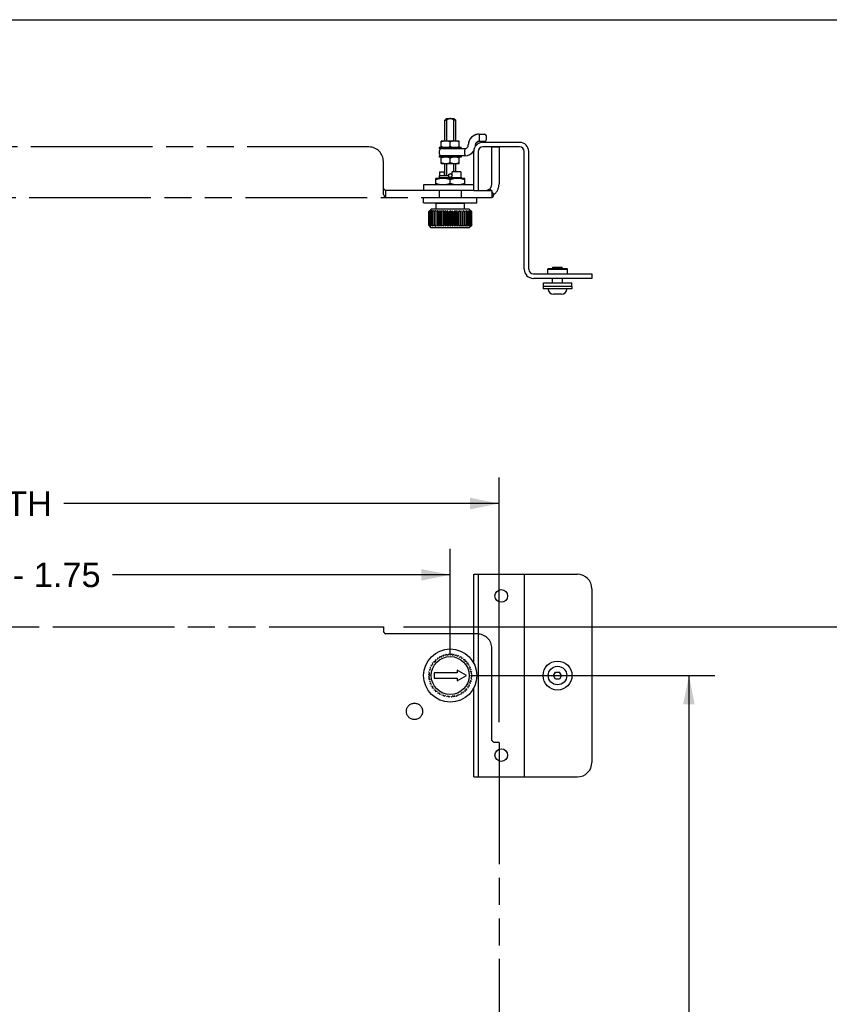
# Model space of a CAD drawing. Header units: inches. Extents: x 0 to 85, y 0 to 55.
# Tile 8 of 9: x 33.6 to 47.6, y 38 to 55. Entities that reach past the tile are written whole.
import ezdxf

# ---------------------------------------------------------------- set-up
doc = ezdxf.new("R2010")
doc.units = ezdxf.units.IN
doc.header["$LTSCALE"] = 4.675
doc.header["$MEASUREMENT"] = 0
doc.linetypes.add('PHANTOM', pattern=[0.8, 0.45, -0.05, 0.1, -0.05, 0.1, -0.05])
doc.layers.get('0').update_dxf_attribs({"linetype": 'CONTINUOUS'})
doc.layers.add('02___PRT_ALL_AXES', color=7, linetype='CONTINUOUS')
doc.layers.add('DEFAULT_3', color=7, linetype='PHANTOM')
doc.styles.get("Standard").update_dxf_attribs({"font": 'arial.ttf'})
doc.dimstyles.new('DIMSTYLE_1', dxfattribs={"dimtxt": 0.425, "dimasz": 0.5, "dimexe": 0.09, "dimexo": 0.07, "dimgap": 0.0425, "dimtad": 0, "dimtih": 1, "dimtoh": 1, "dimzin": 4, "dimdsep": 46, "dimtxsty": 'Standard', "dimblk": '_FILLED', "dimblk1": '_FILLED', "dimblk2": '_FILLED', "dimcen": 0.09, "dimazin": 1, "dimtfac": 1, "dimtofl": 0, "dimtmove": 0, "dimatfit": 3, "dimldrblk": '_FILLED', "dimfxl": 0, "dimtolj": 1, "dimtzin": 4, "dimarcsym": 0})

# ---------------------------------------------------------------- blocks, each defined once
blk = doc.blocks.new('_FILLED')
at = {"color": 0, "linetype": 'ByBlock'}
blk.add_solid([(0, 0), (-1, 0.2), (-1, -0.2)], dxfattribs=at)
blk = doc.blocks.new('*D2')
at = {"color": 2, "linetype": 'Continuous'}
for p, q in [((20.968, 46.427), (20.968, 47.09)), ((41.905, 46.427), (41.905, 47.09)), ((20.968, 46.64), (28.491, 46.64)), ((41.905, 46.64), (34.381, 46.64)), ((20.968, 42.612), (20.968, 46.427)), ((41.905, 42.862), (41.905, 46.427))]:
    blk.add_line(p, q, dxfattribs=at)
at = {"color": 2, "linetype": 'Continuous', "xscale": 0.5, "yscale": 0.5, "zscale": 0.5, "rotation": 180}
blk.add_blockref('_FILLED', (20.968, 46.64), dxfattribs=at)
at = {"color": 2, "linetype": 'Continuous', "xscale": 0.5, "yscale": 0.5, "zscale": 0.5}
blk.add_blockref('_FILLED', (41.905, 46.64), dxfattribs=at)
at = {"color": 2, "linetype": 'Continuous', "insert": (31.436, 46.852), "char_height": 0.425, "width": 5.46496, "attachment_point": 2, "line_spacing_factor": 0.9}
blk.add_mtext('SUB-PANEL WIDTH', dxfattribs=at)
blk = doc.blocks.new('*D3')
at = {"color": 2, "linetype": 'Continuous'}
for p, q in [((21.811, 45.196), (21.811, 45.859)), ((41.061, 45.196), (41.061, 45.859)), ((21.811, 45.409), (27.651, 45.409)), ((41.061, 45.409), (35.222, 45.409)), ((21.811, 44.018), (21.811, 45.196)), ((41.061, 44.018), (41.061, 45.196))]:
    blk.add_line(p, q, dxfattribs=at)
at = {"color": 2, "linetype": 'Continuous', "xscale": 0.5, "yscale": 0.5, "zscale": 0.5, "rotation": 180}
blk.add_blockref('_FILLED', (21.811, 45.409), dxfattribs=at)
at = {"color": 2, "linetype": 'Continuous', "xscale": 0.5, "yscale": 0.5, "zscale": 0.5}
blk.add_blockref('_FILLED', (41.061, 45.409), dxfattribs=at)
at = {"color": 2, "linetype": 'Continuous', "insert": (31.436, 45.621), "char_height": 0.425, "width": 7.146, "attachment_point": 2, "line_spacing_factor": 0.9}
blk.add_mtext('SUB-PANEL WIDTH - 1.75', dxfattribs=at)
blk = doc.blocks.new('*D4')
at = {"color": 2, "linetype": 'Continuous'}
for p, q in [((40.255, 44.512), (46.787, 44.512)), ((46.787, 44.512), (48.916, 44.512)), ((48.466, 44.512), (48.466, 30.722)), ((48.466, 11.574), (48.466, 29.235)), ((40.255, 11.574), (46.787, 11.574)), ((46.787, 11.574), (48.916, 11.574))]:
    blk.add_line(p, q, dxfattribs=at)
at = {"color": 2, "linetype": 'Continuous', "xscale": 0.5, "yscale": 0.5, "zscale": 0.5}
for p, rotation in [((48.466, 44.512), 90), ((48.466, 11.574), 270)]:
    blk.add_blockref('_FILLED', p, dxfattribs=dict(at, rotation=rotation))
at = {"color": 2, "linetype": 'Continuous', "insert": (48.466, 30.51), "char_height": 0.425, "width": 3.35892, "attachment_point": 2, "line_spacing_factor": 0.9}
blk.add_mtext('SUB-PANEL\\PHEIGHT', dxfattribs=at)
blk = doc.blocks.new('*D5')
at = {"color": 2, "linetype": 'Continuous'}
for p, q in [((41.411, 43.668), (43.51, 43.668)), ((43.51, 43.668), (45.639, 43.668)), ((45.189, 43.668), (45.189, 28.468)), ((45.189, 12.418), (45.189, 26.98)), ((41.411, 12.418), (43.51, 12.418)), ((43.51, 12.418), (45.639, 12.418))]:
    blk.add_line(p, q, dxfattribs=at)
at = {"color": 2, "linetype": 'Continuous', "xscale": 0.5, "yscale": 0.5, "zscale": 0.5}
for p, rotation in [((45.189, 43.668), 90), ((45.189, 12.418), 270)]:
    blk.add_blockref('_FILLED', p, dxfattribs=dict(at, rotation=rotation))
at = {"color": 2, "linetype": 'Continuous', "insert": (45.189, 28.255), "char_height": 0.425, "width": 3.9198, "attachment_point": 2, "line_spacing_factor": 0.9}
blk.add_mtext('SUB-PANEL\\PHEIGHT - 1.75', dxfattribs=at)

msp = doc.modelspace()

# ---------------------------------------------------------------- linework, layer by layer
at = {"color": 7, "linetype": 'Continuous'}
for p, q in [((0, 55), (85, 55)), ((40.996, 53.294), (40.968, 53.265)), ((40.968, 53.265), (40.998, 53.265)), ((40.968, 52.904), (40.968, 53.265)), ((40.996, 53.294), (41.126, 53.294)), ((40.998, 53.265), (40.998, 52.904)), ((41.155, 53.265), (41.125, 53.265)), ((41.125, 52.904), (41.125, 53.265)), ((41.126, 53.294), (41.155, 53.265)), ((41.155, 52.904), (41.155, 53.265)), ((41.561, 53.022), (41.655, 53.022)), ((41.562, 53.001), (41.561, 52.991)), ((41.561, 52.991), (41.561, 52.928)), ((41.562, 53.018), (41.562, 53.015)), ((41.562, 53.015), (41.562, 53.009)), ((41.562, 53.009), (41.562, 53.001)), ((41.686, 52.928), (41.686, 52.991)), ((41.252, 52.794), (40.871, 52.794)), ((40.871, 52.794), (40.871, 52.772)), ((40.871, 52.772), (41.31, 52.772)), ((40.873, 52.678), (40.873, 52.741)), ((41.217, 52.904), (40.905, 52.904)), ((40.905, 52.794), (40.905, 52.904)), ((41.061, 52.808), (41.061, 52.89)), ((41.139, 52.904), (41.14, 52.904)), ((41.217, 52.794), (41.217, 52.904)), ((41.252, 52.794), (41.252, 52.772)), ((41.31, 52.741), (41.31, 52.678)), ((41.373, 52.836), (41.373, 52.836)), ((41.498, 52.835), (41.499, 52.841)), ((41.499, 52.841), (41.5, 52.846)), ((41.5, 52.846), (41.501, 52.851)), ((41.501, 52.851), (41.502, 52.856)), ((41.502, 52.856), (41.504, 52.86)), ((41.504, 52.86), (41.506, 52.865)), ((41.655, 52.897), (41.561, 52.897)), ((42.26, 52.881), (41.626, 52.881)), ((41.31, 52.647), (40.871, 52.647)), ((40.871, 52.647), (40.871, 52.625)), ((41.252, 52.625), (40.871, 52.625)), ((40.905, 52.515), (40.905, 52.625)), ((41.061, 52.529), (41.061, 52.611)), ((41.217, 52.515), (41.217, 52.625)), ((41.252, 52.647), (41.252, 52.625)), ((41.468, 52.051), (41.468, 52.723)), ((42.418, 50.689), (42.418, 52.723)), ((40.905, 52.515), (41.217, 52.515)), ((40.968, 52.307), (40.968, 52.515)), ((40.998, 52.515), (40.998, 52.307)), ((41.125, 52.374), (41.125, 52.515)), ((41.155, 52.374), (41.155, 52.515)), ((41.311, 52.259), (40.811, 52.259)), ((40.811, 52.15), (40.811, 52.259)), ((40.874, 52.276), (41.045, 52.276)), ((40.874, 52.259), (40.874, 52.276)), ((40.876, 52.282), (40.876, 52.284)), ((40.877, 52.374), (40.968, 52.374)), ((40.877, 52.374), (40.877, 52.305)), ((40.883, 52.307), (41.003, 52.307)), ((40.961, 52.307), (40.961, 52.374)), ((41.059, 52.338), (41.061, 52.338)), ((41.064, 52.275), (41.061, 52.275)), ((41.061, 52.172), (41.061, 52.236)), ((41.078, 52.276), (41.249, 52.276)), ((41.246, 52.374), (41.096, 52.374)), ((41.096, 52.307), (41.096, 52.374)), ((41.246, 52.374), (41.246, 52.305)), ((41.246, 52.305), (41.246, 52.303)), ((41.247, 52.282), (41.248, 52.278)), ((41.249, 52.276), (41.249, 52.259)), ((41.311, 52.15), (41.311, 52.259)), ((40.811, 52.15), (41.311, 52.15)), ((40.874, 52.144), (40.874, 52.15)), ((41.249, 52.15), (41.249, 52.144)), ((40.874, 51.926), (40.874, 52.051)), ((41.249, 52.051), (41.249, 51.926)), ((41.468, 52.051), (41.546, 52.051)), ((40.733, 51.726), (40.706, 51.698)), ((41.389, 51.726), (40.733, 51.726)), ((40.815, 51.831), (41.308, 51.831)), ((40.815, 51.726), (40.815, 51.831)), ((40.874, 51.831), (40.874, 51.833)), ((41.249, 51.833), (41.249, 51.831)), ((41.308, 51.726), (41.308, 51.831)), ((41.389, 51.726), (41.417, 51.698)), ((40.687, 51.679), (40.687, 51.453)), ((40.69, 51.682), (40.706, 51.698)), ((40.692, 51.679), (40.694, 51.682)), ((40.692, 51.679), (40.692, 51.453)), ((40.701, 51.679), (40.701, 51.453)), ((40.703, 51.682), (40.715, 51.698)), ((40.715, 51.679), (40.717, 51.682)), ((40.715, 51.679), (40.715, 51.453)), ((40.733, 51.679), (40.733, 51.679)), ((40.733, 51.679), (40.733, 51.453)), ((40.756, 51.679), (40.756, 51.682)), ((40.756, 51.679), (40.756, 51.453)), ((40.782, 51.679), (40.783, 51.698)), ((40.782, 51.679), (40.782, 51.453)), ((40.81, 51.698), (40.81, 51.434)), ((40.812, 51.679), (40.811, 51.682)), ((40.812, 51.679), (40.812, 51.453)), ((40.84, 51.698), (40.84, 51.434)), ((40.844, 51.679), (40.844, 51.453)), ((40.872, 51.698), (40.872, 51.434)), ((40.88, 51.679), (40.879, 51.682)), ((40.88, 51.679), (40.88, 51.453)), ((40.907, 51.698), (40.907, 51.434)), ((40.918, 51.679), (40.918, 51.453)), ((40.944, 51.698), (40.944, 51.434)), ((40.958, 51.679), (40.955, 51.682)), ((40.978, 51.695), (40.958, 51.679)), ((40.958, 51.453), (40.958, 51.679)), ((40.982, 51.434), (40.982, 51.698)), ((40.999, 51.453), (40.999, 51.679)), ((41.022, 51.434), (41.022, 51.698)), ((41.04, 51.679), (41.037, 51.682)), ((41.058, 51.695), (41.04, 51.679)), ((41.04, 51.453), (41.04, 51.679)), ((41.061, 51.434), (41.061, 51.698)), ((41.082, 51.453), (41.082, 51.679)), ((41.101, 51.434), (41.101, 51.698)), ((41.124, 51.679), (41.12, 51.682)), ((41.138, 51.695), (41.124, 51.679)), ((41.124, 51.453), (41.124, 51.679)), ((41.141, 51.434), (41.141, 51.698)), ((41.165, 51.453), (41.165, 51.679)), ((41.179, 51.434), (41.179, 51.698)), ((41.205, 51.679), (41.201, 51.682)), ((41.214, 51.695), (41.205, 51.679)), ((41.205, 51.453), (41.205, 51.679)), ((41.216, 51.434), (41.216, 51.698)), ((41.243, 51.453), (41.243, 51.679)), ((41.251, 51.434), (41.251, 51.698)), ((41.278, 51.679), (41.274, 51.682)), ((41.282, 51.695), (41.278, 51.679)), ((41.278, 51.453), (41.278, 51.679)), ((41.283, 51.434), (41.283, 51.698)), ((41.313, 51.698), (41.311, 51.679)), ((41.311, 51.453), (41.311, 51.679)), ((41.313, 51.434), (41.313, 51.698)), ((41.341, 51.679), (41.336, 51.682)), ((41.34, 51.695), (41.341, 51.679)), ((41.341, 51.453), (41.341, 51.679)), ((41.363, 51.698), (41.363, 51.698)), ((41.367, 51.453), (41.367, 51.679)), ((41.383, 51.695), (41.39, 51.679)), ((41.39, 51.679), (41.385, 51.682)), ((41.39, 51.453), (41.39, 51.679)), ((41.399, 51.695), (41.408, 51.679)), ((41.408, 51.453), (41.408, 51.679)), ((41.41, 51.695), (41.422, 51.679)), ((41.42, 51.695), (41.417, 51.698)), ((41.418, 51.695), (41.431, 51.679)), ((41.422, 51.679), (41.418, 51.682)), ((41.42, 51.695), (41.434, 51.681)), ((41.422, 51.453), (41.422, 51.679)), ((41.431, 51.453), (41.431, 51.679)), ((41.436, 51.679), (41.432, 51.682)), ((41.436, 51.453), (41.436, 51.679)), ((40.703, 51.437), (40.687, 51.453)), ((40.692, 51.453), (40.696, 51.45)), ((40.705, 51.437), (40.692, 51.453)), ((40.712, 51.437), (40.701, 51.453)), ((40.706, 51.434), (40.703, 51.437)), ((40.704, 51.436), (40.706, 51.434)), ((40.706, 51.434), (40.706, 51.434)), ((40.733, 51.406), (40.706, 51.434)), ((40.715, 51.453), (40.719, 51.45)), ((40.724, 51.437), (40.715, 51.453)), ((41.389, 51.406), (40.733, 51.406)), ((40.741, 51.434), (40.741, 51.434)), ((40.756, 51.453), (40.76, 51.45)), ((40.759, 51.437), (40.756, 51.453)), ((40.783, 51.434), (40.782, 51.453)), ((40.81, 51.437), (40.812, 51.453)), ((40.812, 51.453), (40.816, 51.45)), ((40.874, 51.437), (40.88, 51.453)), ((40.946, 51.437), (40.958, 51.453)), ((40.958, 51.453), (40.962, 51.45)), ((41.04, 51.453), (41.044, 51.45)), ((41.124, 51.453), (41.127, 51.45)), ((41.205, 51.453), (41.207, 51.45)), ((41.278, 51.453), (41.279, 51.45)), ((41.311, 51.453), (41.313, 51.434)), ((41.341, 51.453), (41.341, 51.45)), ((41.367, 51.453), (41.363, 51.434)), ((41.367, 51.453), (41.367, 51.453)), ((41.39, 51.453), (41.388, 51.45)), ((41.389, 51.406), (41.417, 51.434)), ((41.406, 51.45), (41.397, 51.434)), ((41.428, 51.45), (41.415, 51.434)), ((41.422, 51.453), (41.419, 51.45)), ((41.436, 51.453), (41.433, 51.45)), ((42.756, 50.699), (42.746, 50.689)), ((42.756, 50.699), (43.076, 50.699)), ((42.831, 50.699), (42.836, 50.725)), ((42.836, 50.725), (42.996, 50.725)), ((43, 50.699), (42.996, 50.725)), ((43.076, 50.699), (43.086, 50.689)), ((42.498, 50.609), (43.51, 50.609)), ((42.746, 50.689), (43.086, 50.689)), ((42.831, 50.453), (42.831, 50.531)), ((43.001, 50.453), (43.001, 50.531)), ((43.51, 50.609), (43.51, 50.531)), ((42.986, 50.255), (42.845, 50.255)), ((42.845, 50.255), (42.845, 50.255)), ((42.987, 50.255), (42.986, 50.255)), ((41.468, 43.883), (41.468, 45.418)), ((41.468, 45.418), (41.546, 45.418)), ((40.782, 43.918), (40.81, 43.919)), ((40.783, 43.89), (40.782, 43.918)), ((40.81, 43.924), (40.812, 43.948)), ((40.812, 43.948), (40.816, 43.947)), ((40.84, 43.946), (40.844, 43.974)), ((40.844, 43.974), (40.872, 43.969)), ((40.874, 43.974), (40.88, 43.996)), ((40.88, 43.996), (40.907, 43.988)), ((40.907, 43.988), (40.918, 44.014)), ((40.918, 44.014), (40.944, 44.004)), ((40.946, 44.008), (40.958, 44.028)), ((40.958, 44.028), (40.962, 44.026)), ((40.982, 44.015), (40.999, 44.038)), ((40.999, 44.038), (41.022, 44.021)), ((41.022, 44.021), (41.04, 44.042)), ((41.04, 44.042), (41.044, 44.039)), ((41.061, 44.024), (41.082, 44.042)), ((41.082, 44.042), (41.101, 44.021)), ((41.101, 44.021), (41.124, 44.038)), ((41.124, 44.038), (41.127, 44.034)), ((41.141, 44.015), (41.165, 44.028)), ((41.165, 44.028), (41.179, 44.004)), ((41.179, 44.004), (41.205, 44.014)), ((41.205, 44.014), (41.207, 44.01)), ((41.216, 43.988), (41.243, 43.996)), ((41.243, 43.996), (41.251, 43.969)), ((41.251, 43.969), (41.278, 43.974)), ((41.278, 43.974), (41.279, 43.969)), ((41.283, 43.946), (41.311, 43.948)), ((41.311, 43.948), (41.313, 43.919)), ((41.313, 43.919), (41.341, 43.918)), ((41.341, 43.918), (41.341, 43.913)), ((40.692, 43.731), (40.696, 43.733)), ((40.705, 43.712), (40.692, 43.731)), ((40.701, 43.772), (40.726, 43.785)), ((40.715, 43.747), (40.701, 43.772)), ((40.715, 43.811), (40.719, 43.813)), ((40.724, 43.79), (40.715, 43.811)), ((40.733, 43.849), (40.76, 43.857)), ((40.741, 43.822), (40.733, 43.849)), ((40.756, 43.885), (40.76, 43.886)), ((40.759, 43.862), (40.756, 43.885)), ((41.181, 43.76), (41.181, 43.713)), ((41.341, 43.668), (41.181, 43.76)), ((41.339, 43.89), (41.367, 43.885)), ((41.367, 43.885), (41.363, 43.857)), ((41.363, 43.857), (41.39, 43.849)), ((41.382, 43.822), (41.408, 43.811)), ((41.39, 43.849), (41.388, 43.845)), ((41.408, 43.811), (41.397, 43.785)), ((41.397, 43.785), (41.422, 43.772)), ((41.408, 43.747), (41.431, 43.731)), ((41.431, 43.731), (41.415, 43.708)), ((41.422, 43.772), (41.419, 43.768)), ((42.845, 43.668), (42.881, 43.728)), ((42.881, 43.728), (42.951, 43.728)), ((42.987, 43.668), (42.951, 43.728)), ((40.687, 43.689), (40.708, 43.708)), ((40.706, 43.668), (40.687, 43.689)), ((40.687, 43.647), (40.706, 43.668)), ((40.704, 43.631), (40.687, 43.647)), ((40.692, 43.605), (40.708, 43.628)), ((40.715, 43.589), (40.692, 43.605)), ((40.701, 43.564), (40.703, 43.568)), ((40.722, 43.553), (40.701, 43.564)), ((40.781, 43.713), (40.781, 43.623)), ((41.181, 43.713), (40.781, 43.713)), ((40.781, 43.623), (41.181, 43.623)), ((41.181, 43.576), (41.341, 43.668)), ((41.181, 43.623), (41.181, 43.576)), ((41.422, 43.564), (41.397, 43.55)), ((41.408, 43.589), (41.422, 43.564)), ((41.415, 43.708), (41.436, 43.689)), ((41.436, 43.647), (41.415, 43.628)), ((41.415, 43.628), (41.431, 43.605)), ((41.417, 43.668), (41.436, 43.647)), ((41.431, 43.605), (41.427, 43.602)), ((41.436, 43.689), (41.433, 43.685)), ((42.881, 43.608), (42.845, 43.668)), ((42.951, 43.608), (42.881, 43.608)), ((42.987, 43.668), (42.951, 43.608)), ((40.715, 43.524), (40.726, 43.55)), ((40.741, 43.514), (40.715, 43.524)), ((40.733, 43.487), (40.734, 43.491)), ((40.756, 43.48), (40.733, 43.487)), ((40.756, 43.451), (40.76, 43.479)), ((40.783, 43.446), (40.756, 43.451)), ((40.782, 43.418), (40.782, 43.423)), ((40.805, 43.417), (40.782, 43.418)), ((40.812, 43.388), (40.81, 43.416)), ((40.84, 43.39), (40.812, 43.388)), ((41.283, 43.39), (41.278, 43.362)), ((41.311, 43.388), (41.307, 43.389)), ((41.313, 43.416), (41.311, 43.388)), ((41.341, 43.418), (41.313, 43.416)), ((41.339, 43.446), (41.341, 43.418)), ((41.39, 43.487), (41.363, 43.479)), ((41.363, 43.479), (41.367, 43.451)), ((41.367, 43.451), (41.363, 43.45)), ((41.382, 43.514), (41.39, 43.487)), ((41.397, 43.55), (41.408, 43.524)), ((41.408, 43.524), (41.404, 43.523)), ((41.468, 41.918), (41.468, 43.452)), ((40.844, 43.362), (40.844, 43.367)), ((40.867, 43.366), (40.844, 43.362)), ((40.88, 43.34), (40.872, 43.367)), ((40.907, 43.348), (40.88, 43.34)), ((40.918, 43.321), (40.916, 43.326)), ((40.94, 43.33), (40.918, 43.321)), ((40.958, 43.308), (40.944, 43.332)), ((40.982, 43.321), (40.958, 43.308)), ((40.999, 43.298), (40.996, 43.302)), ((41.018, 43.312), (40.999, 43.298)), ((41.04, 43.294), (41.022, 43.315)), ((41.061, 43.312), (41.04, 43.294)), ((41.082, 43.294), (41.079, 43.297)), ((41.098, 43.311), (41.082, 43.294)), ((41.124, 43.298), (41.101, 43.315)), ((41.141, 43.321), (41.124, 43.298)), ((41.165, 43.308), (41.161, 43.31)), ((41.179, 43.332), (41.165, 43.308)), ((41.205, 43.321), (41.179, 43.332)), ((41.216, 43.348), (41.205, 43.321)), ((41.243, 43.34), (41.238, 43.341)), ((41.251, 43.367), (41.243, 43.34)), ((41.278, 43.362), (41.251, 43.367)), ((41.468, 41.918), (41.546, 41.918))]:
    msp.add_line(p, q, dxfattribs=at)
at = {"color": 3, "linetype": 'Continuous'}
for p, q in [((42.26, 52.803), (41.626, 52.803)), ((41.546, 52.723), (41.546, 52.051)), ((42.34, 50.689), (42.34, 52.723)), ((43.51, 50.531), (42.498, 50.531)), ((41.546, 45.418), (41.546, 41.918)), ((41.546, 45.418), (43.26, 45.418)), ((42.34, 45.418), (42.34, 41.918)), ((43.51, 45.168), (43.51, 42.168)), ((41.546, 41.918), (43.26, 41.918))]:
    msp.add_line(p, q, dxfattribs=at)
at = {"color": 7, "linetype": 'Continuous'}
for points in [[(41.125, 53.265), (41.124, 53.266), (41.121, 53.268), (41.118, 53.27), (41.114, 53.272), (41.11, 53.275), (41.107, 53.276), (41.104, 53.278), (41.1, 53.28), (41.097, 53.281), (41.095, 53.283), (41.092, 53.284), (41.089, 53.285), (41.086, 53.286), (41.084, 53.287), (41.081, 53.287), (41.079, 53.288), (41.076, 53.289), (41.074, 53.289), (41.071, 53.289), (41.069, 53.29), (41.066, 53.29), (41.064, 53.29), (41.063, 53.29), (41.061, 53.29), (41.059, 53.29), (41.057, 53.29), (41.055, 53.29), (41.052, 53.29), (41.05, 53.289), (41.048, 53.289), (41.045, 53.288), (41.043, 53.288), (41.041, 53.287), (41.039, 53.287), (41.036, 53.286), (41.034, 53.285), (41.031, 53.284), (41.029, 53.283), (41.026, 53.282), (41.024, 53.281), (41.021, 53.279), (41.019, 53.278), (41.016, 53.277), (41.013, 53.275), (41.011, 53.274), (41.008, 53.272), (41.006, 53.27), (41.003, 53.269), (41, 53.267), (40.998, 53.265)], [(41.55, 53.022), (41.548, 53.022), (41.534, 53.02), (41.519, 53.017), (41.505, 53.014), (41.491, 53.008), (41.477, 53.002), (41.464, 52.995), (41.452, 52.987), (41.44, 52.978), (41.429, 52.968), (41.419, 52.957), (41.41, 52.945), (41.401, 52.933), (41.394, 52.92), (41.388, 52.906), (41.383, 52.893), (41.379, 52.878), (41.376, 52.864), (41.374, 52.849), (41.373, 52.836)], [(41.561, 53.022), (41.561, 53.022), (41.562, 53.021), (41.562, 53.021), (41.562, 53.02), (41.562, 53.018)], [(41.561, 52.928), (41.562, 52.925), (41.562, 52.923), (41.562, 52.92), (41.562, 52.917), (41.562, 52.914), (41.562, 52.911), (41.562, 52.909), (41.562, 52.906), (41.562, 52.904), (41.562, 52.902), (41.562, 52.901), (41.562, 52.899), (41.562, 52.898), (41.562, 52.898), (41.561, 52.897), (41.561, 52.897)], [(40.983, 52.904), (40.981, 52.904), (40.978, 52.904), (40.975, 52.904), (40.972, 52.904), (40.969, 52.904), (40.966, 52.904), (40.963, 52.903), (40.96, 52.903), (40.957, 52.903), (40.954, 52.902), (40.951, 52.902), (40.948, 52.901), (40.945, 52.901), (40.942, 52.9), (40.939, 52.899), (40.936, 52.899), (40.933, 52.898), (40.93, 52.897), (40.927, 52.897), (40.924, 52.896), (40.921, 52.895), (40.918, 52.894), (40.915, 52.893), (40.912, 52.892), (40.908, 52.891), (40.905, 52.89)], [(40.905, 52.808), (40.907, 52.808), (40.909, 52.807), (40.913, 52.806), (40.917, 52.805), (40.92, 52.804), (40.924, 52.803), (40.927, 52.802), (40.931, 52.801), (40.934, 52.8), (40.938, 52.799), (40.941, 52.799), (40.944, 52.798), (40.948, 52.797), (40.951, 52.797), (40.954, 52.796), (40.958, 52.796), (40.961, 52.796), (40.964, 52.795), (40.967, 52.795), (40.971, 52.795), (40.974, 52.795), (40.977, 52.794), (40.98, 52.794), (40.983, 52.794)], [(41.061, 52.89), (41.06, 52.891), (41.058, 52.892), (41.054, 52.893), (41.05, 52.894), (41.047, 52.895), (41.043, 52.896), (41.04, 52.897), (41.036, 52.898), (41.033, 52.898), (41.029, 52.899), (41.026, 52.9), (41.022, 52.901), (41.019, 52.901), (41.016, 52.902), (41.012, 52.902), (41.009, 52.903), (41.006, 52.903), (41.003, 52.903), (40.999, 52.904), (40.996, 52.904), (40.993, 52.904), (40.99, 52.904), (40.987, 52.904), (40.983, 52.904)], [(40.983, 52.794), (40.986, 52.794), (40.989, 52.794), (40.992, 52.794), (40.995, 52.795), (40.998, 52.795), (41.001, 52.795), (41.004, 52.795), (41.007, 52.796), (41.01, 52.796), (41.013, 52.796), (41.016, 52.797), (41.019, 52.797), (41.022, 52.798), (41.025, 52.798), (41.028, 52.799), (41.031, 52.8), (41.034, 52.8), (41.037, 52.801), (41.04, 52.802), (41.043, 52.803), (41.046, 52.804), (41.049, 52.804), (41.052, 52.805), (41.055, 52.806), (41.058, 52.807), (41.061, 52.808)], [(41.139, 52.904), (41.137, 52.904), (41.134, 52.904), (41.131, 52.904), (41.128, 52.904), (41.125, 52.904), (41.122, 52.904), (41.119, 52.903), (41.116, 52.903), (41.113, 52.903), (41.11, 52.902), (41.107, 52.902), (41.104, 52.901), (41.101, 52.901), (41.098, 52.9), (41.095, 52.899), (41.092, 52.899), (41.089, 52.898), (41.086, 52.897), (41.083, 52.897), (41.08, 52.896), (41.077, 52.895), (41.074, 52.894), (41.071, 52.893), (41.068, 52.892), (41.064, 52.891), (41.061, 52.89)], [(41.061, 52.808), (41.063, 52.808), (41.065, 52.807), (41.069, 52.806), (41.073, 52.805), (41.076, 52.804), (41.08, 52.803), (41.083, 52.802), (41.087, 52.801), (41.09, 52.8), (41.094, 52.799), (41.097, 52.799), (41.1, 52.798), (41.104, 52.797), (41.107, 52.797), (41.11, 52.796), (41.114, 52.796), (41.117, 52.796), (41.12, 52.795), (41.123, 52.795), (41.127, 52.795), (41.13, 52.795), (41.133, 52.794), (41.136, 52.794), (41.139, 52.794)], [(41.217, 52.89), (41.216, 52.891), (41.214, 52.892), (41.21, 52.893), (41.206, 52.894), (41.203, 52.895), (41.199, 52.896), (41.196, 52.897), (41.192, 52.898), (41.189, 52.898), (41.185, 52.899), (41.182, 52.9), (41.178, 52.901), (41.175, 52.901), (41.172, 52.902), (41.168, 52.902), (41.165, 52.903), (41.162, 52.903), (41.159, 52.903), (41.155, 52.904), (41.152, 52.904), (41.149, 52.904), (41.146, 52.904), (41.143, 52.904), (41.139, 52.904)], [(41.139, 52.794), (41.142, 52.794), (41.145, 52.794), (41.148, 52.794), (41.151, 52.795), (41.154, 52.795), (41.157, 52.795), (41.16, 52.795), (41.163, 52.796), (41.166, 52.796), (41.169, 52.796), (41.172, 52.797), (41.175, 52.797), (41.178, 52.798), (41.181, 52.798), (41.184, 52.799), (41.187, 52.8), (41.19, 52.8), (41.193, 52.801), (41.196, 52.802), (41.199, 52.803), (41.202, 52.804), (41.205, 52.804), (41.208, 52.805), (41.211, 52.806), (41.214, 52.807), (41.217, 52.808)], [(41.31, 52.772), (41.31, 52.772), (41.31, 52.772)], [(41.31, 52.772), (41.31, 52.771), (41.31, 52.77), (41.31, 52.769), (41.311, 52.767), (41.311, 52.765), (41.311, 52.763), (41.311, 52.761), (41.311, 52.758), (41.311, 52.756), (41.311, 52.753), (41.311, 52.75), (41.311, 52.747), (41.311, 52.744), (41.31, 52.741)], [(41.517, 52.879), (41.513, 52.875), (41.509, 52.87), (41.506, 52.865), (41.503, 52.859), (41.501, 52.853), (41.5, 52.847), (41.499, 52.841), (41.498, 52.835)], [(41.509, 52.87), (41.513, 52.874), (41.517, 52.879), (41.522, 52.883), (41.527, 52.887), (41.532, 52.89), (41.538, 52.893), (41.544, 52.895), (41.55, 52.896), (41.557, 52.897), (41.561, 52.897)], [(41.509, 52.869), (41.511, 52.872), (41.514, 52.875), (41.517, 52.878), (41.519, 52.881), (41.522, 52.884), (41.525, 52.886), (41.528, 52.888), (41.531, 52.889), (41.534, 52.891), (41.537, 52.892), (41.541, 52.894), (41.544, 52.895), (41.547, 52.896), (41.55, 52.896), (41.552, 52.897), (41.555, 52.897), (41.555, 52.897)], [(41.561, 52.897), (41.555, 52.897), (41.549, 52.896), (41.543, 52.895), (41.538, 52.893), (41.532, 52.89), (41.527, 52.887), (41.522, 52.883)], [(40.983, 52.625), (40.981, 52.625), (40.978, 52.625), (40.975, 52.625), (40.972, 52.625), (40.969, 52.625), (40.966, 52.625), (40.963, 52.624), (40.96, 52.624), (40.957, 52.624), (40.954, 52.623), (40.951, 52.623), (40.948, 52.622), (40.945, 52.622), (40.942, 52.621), (40.939, 52.62), (40.936, 52.62), (40.933, 52.619), (40.93, 52.618), (40.927, 52.618), (40.924, 52.617), (40.921, 52.616), (40.918, 52.615), (40.915, 52.614), (40.912, 52.613), (40.908, 52.612), (40.905, 52.611)], [(41.061, 52.611), (41.06, 52.612), (41.058, 52.613), (41.054, 52.614), (41.05, 52.615), (41.047, 52.616), (41.043, 52.617), (41.04, 52.618), (41.036, 52.619), (41.033, 52.619), (41.029, 52.62), (41.026, 52.621), (41.022, 52.622), (41.019, 52.622), (41.016, 52.623), (41.012, 52.623), (41.009, 52.624), (41.006, 52.624), (41.003, 52.624), (40.999, 52.625), (40.996, 52.625), (40.993, 52.625), (40.99, 52.625), (40.987, 52.625), (40.983, 52.625)], [(41.139, 52.625), (41.137, 52.625), (41.134, 52.625), (41.131, 52.625), (41.128, 52.625), (41.125, 52.625), (41.122, 52.625), (41.119, 52.624), (41.116, 52.624), (41.113, 52.624), (41.11, 52.623), (41.107, 52.623), (41.104, 52.622), (41.101, 52.622), (41.098, 52.621), (41.095, 52.62), (41.092, 52.62), (41.089, 52.619), (41.086, 52.618), (41.083, 52.618), (41.08, 52.617), (41.077, 52.616), (41.074, 52.615), (41.071, 52.614), (41.068, 52.613), (41.064, 52.612), (41.061, 52.611)], [(41.217, 52.611), (41.216, 52.612), (41.214, 52.613), (41.21, 52.614), (41.206, 52.615), (41.203, 52.616), (41.199, 52.617), (41.196, 52.618), (41.192, 52.619), (41.189, 52.619), (41.185, 52.62), (41.182, 52.621), (41.178, 52.622), (41.175, 52.622), (41.172, 52.623), (41.168, 52.623), (41.165, 52.624), (41.162, 52.624), (41.159, 52.624), (41.155, 52.625), (41.152, 52.625), (41.149, 52.625), (41.146, 52.625), (41.143, 52.625), (41.139, 52.625)], [(41.31, 52.678), (41.311, 52.675), (41.311, 52.672), (41.311, 52.669), (41.311, 52.666), (41.311, 52.664), (41.311, 52.661), (41.311, 52.659), (41.311, 52.656), (41.311, 52.654), (41.311, 52.652), (41.311, 52.651), (41.311, 52.65), (41.311, 52.649), (41.311, 52.648), (41.31, 52.647), (41.31, 52.647)], [(40.905, 52.529), (40.907, 52.529), (40.909, 52.528), (40.913, 52.527), (40.917, 52.526), (40.92, 52.525), (40.924, 52.524), (40.927, 52.523), (40.931, 52.522), (40.934, 52.521), (40.938, 52.52), (40.941, 52.52), (40.944, 52.519), (40.948, 52.518), (40.951, 52.518), (40.954, 52.517), (40.958, 52.517), (40.961, 52.517), (40.964, 52.516), (40.967, 52.516), (40.971, 52.516), (40.974, 52.516), (40.977, 52.515), (40.98, 52.515), (40.983, 52.515)], [(40.983, 52.515), (40.986, 52.515), (40.989, 52.515), (40.992, 52.515), (40.995, 52.516), (40.998, 52.516), (41.001, 52.516), (41.004, 52.516), (41.007, 52.517), (41.01, 52.517), (41.013, 52.517), (41.016, 52.518), (41.019, 52.518), (41.022, 52.519), (41.025, 52.519), (41.028, 52.52), (41.031, 52.521), (41.034, 52.521), (41.037, 52.522), (41.04, 52.523), (41.043, 52.524), (41.046, 52.525), (41.049, 52.525), (41.052, 52.526), (41.055, 52.527), (41.058, 52.528), (41.061, 52.529)], [(41.061, 52.529), (41.063, 52.529), (41.065, 52.528), (41.069, 52.527), (41.073, 52.526), (41.076, 52.525), (41.08, 52.524), (41.083, 52.523), (41.087, 52.522), (41.09, 52.521), (41.094, 52.52), (41.097, 52.52), (41.1, 52.519), (41.104, 52.518), (41.107, 52.518), (41.11, 52.517), (41.114, 52.517), (41.117, 52.517), (41.12, 52.516), (41.123, 52.516), (41.127, 52.516), (41.13, 52.516), (41.133, 52.515), (41.136, 52.515), (41.139, 52.515)], [(41.139, 52.515), (41.142, 52.515), (41.145, 52.515), (41.148, 52.515), (41.151, 52.516), (41.154, 52.516), (41.157, 52.516), (41.16, 52.516), (41.163, 52.517), (41.166, 52.517), (41.169, 52.517), (41.172, 52.518), (41.175, 52.518), (41.178, 52.519), (41.181, 52.519), (41.184, 52.52), (41.187, 52.521), (41.19, 52.521), (41.193, 52.522), (41.196, 52.523), (41.199, 52.524), (41.202, 52.525), (41.205, 52.525), (41.208, 52.526), (41.211, 52.527), (41.214, 52.528), (41.217, 52.529)], [(40.94, 52.259), (40.935, 52.259), (40.933, 52.259), (40.929, 52.259), (40.925, 52.259), (40.922, 52.258), (40.918, 52.258), (40.914, 52.258), (40.91, 52.258), (40.907, 52.257), (40.903, 52.257), (40.899, 52.257), (40.895, 52.256), (40.891, 52.256), (40.888, 52.255), (40.884, 52.255), (40.88, 52.254), (40.876, 52.253), (40.873, 52.253), (40.869, 52.252), (40.865, 52.251), (40.861, 52.25), (40.857, 52.249), (40.854, 52.249), (40.85, 52.248), (40.846, 52.247), (40.842, 52.246), (40.838, 52.245), (40.834, 52.244), (40.831, 52.242), (40.827, 52.241), (40.823, 52.24), (40.819, 52.239), (40.815, 52.238), (40.811, 52.236)], [(40.875, 52.276), (40.875, 52.277), (40.875, 52.278), (40.876, 52.282)], [(40.876, 52.284), (40.876, 52.286), (40.876, 52.288), (40.877, 52.291)], [(40.877, 52.291), (40.877, 52.292), (40.877, 52.293), (40.877, 52.295), (40.877, 52.297), (40.878, 52.298), (40.878, 52.3), (40.878, 52.3), (40.878, 52.301), (40.879, 52.302), (40.879, 52.303), (40.88, 52.304), (40.88, 52.305), (40.88, 52.305), (40.881, 52.306), (40.881, 52.306), (40.882, 52.306), (40.882, 52.307), (40.883, 52.307)], [(40.877, 52.305), (40.877, 52.303), (40.877, 52.301), (40.877, 52.299), (40.877, 52.297), (40.877, 52.295), (40.877, 52.293), (40.877, 52.291)], [(41.061, 52.236), (41.059, 52.237), (41.056, 52.238), (41.051, 52.24), (41.046, 52.241), (41.042, 52.243), (41.037, 52.244), (41.033, 52.245), (41.028, 52.246), (41.024, 52.247), (41.019, 52.249), (41.015, 52.25), (41.011, 52.251), (41.006, 52.251), (41.002, 52.252), (40.998, 52.253), (40.994, 52.254), (40.989, 52.255), (40.985, 52.255), (40.981, 52.256), (40.977, 52.256), (40.973, 52.257), (40.969, 52.257), (40.965, 52.258), (40.961, 52.258), (40.957, 52.258), (40.952, 52.258), (40.948, 52.259), (40.944, 52.259), (40.94, 52.259)], [(41.19, 52.259), (41.185, 52.259), (41.183, 52.259), (41.179, 52.259), (41.175, 52.259), (41.172, 52.258), (41.168, 52.258), (41.164, 52.258), (41.16, 52.258), (41.157, 52.257), (41.153, 52.257), (41.149, 52.257), (41.145, 52.256), (41.141, 52.256), (41.138, 52.255), (41.134, 52.255), (41.13, 52.254), (41.126, 52.253), (41.123, 52.253), (41.119, 52.252), (41.115, 52.251), (41.111, 52.25), (41.107, 52.249), (41.104, 52.249), (41.1, 52.248), (41.096, 52.247), (41.092, 52.246), (41.088, 52.245), (41.084, 52.244), (41.081, 52.242), (41.077, 52.241), (41.073, 52.24), (41.069, 52.239), (41.065, 52.238), (41.061, 52.236)], [(41.311, 52.236), (41.309, 52.237), (41.306, 52.238), (41.301, 52.24), (41.296, 52.241), (41.292, 52.243), (41.287, 52.244), (41.283, 52.245), (41.278, 52.246), (41.274, 52.247), (41.269, 52.249), (41.265, 52.25), (41.261, 52.251), (41.256, 52.251), (41.252, 52.252), (41.248, 52.253), (41.244, 52.254), (41.239, 52.255), (41.235, 52.255), (41.231, 52.256), (41.227, 52.256), (41.223, 52.257), (41.219, 52.257), (41.215, 52.258), (41.211, 52.258), (41.207, 52.258), (41.202, 52.258), (41.198, 52.259), (41.194, 52.259), (41.19, 52.259)], [(41.246, 52.303), (41.246, 52.301), (41.246, 52.299), (41.246, 52.297), (41.246, 52.295), (41.246, 52.293), (41.246, 52.291), (41.246, 52.29), (41.246, 52.288), (41.247, 52.286), (41.247, 52.285), (41.247, 52.282)], [(41.248, 52.278), (41.248, 52.277), (41.248, 52.276)], [(40.811, 52.172), (40.814, 52.171), (40.817, 52.17), (40.822, 52.169), (40.827, 52.167), (40.831, 52.166), (40.836, 52.165), (40.84, 52.163), (40.845, 52.162), (40.849, 52.161), (40.853, 52.16), (40.858, 52.159), (40.862, 52.158), (40.866, 52.157), (40.871, 52.156), (40.875, 52.155), (40.879, 52.155), (40.883, 52.154), (40.888, 52.153), (40.892, 52.153), (40.896, 52.152), (40.9, 52.152), (40.904, 52.151), (40.908, 52.151), (40.912, 52.151), (40.916, 52.15), (40.92, 52.15), (40.924, 52.15), (40.928, 52.15), (40.932, 52.15)], [(40.932, 52.15), (40.938, 52.15), (40.94, 52.15), (40.943, 52.15), (40.947, 52.15), (40.951, 52.15), (40.955, 52.15), (40.959, 52.151), (40.962, 52.151), (40.966, 52.151), (40.97, 52.152), (40.974, 52.152), (40.978, 52.152), (40.981, 52.153), (40.985, 52.153), (40.989, 52.154), (40.993, 52.155), (40.996, 52.155), (41, 52.156), (41.004, 52.157), (41.008, 52.157), (41.012, 52.158), (41.015, 52.159), (41.019, 52.16), (41.023, 52.161), (41.027, 52.162), (41.031, 52.163), (41.035, 52.164), (41.038, 52.165), (41.042, 52.166), (41.046, 52.167), (41.05, 52.168), (41.054, 52.17), (41.058, 52.171), (41.061, 52.172)], [(41.061, 52.172), (41.064, 52.171), (41.067, 52.17), (41.072, 52.169), (41.077, 52.167), (41.081, 52.166), (41.086, 52.165), (41.09, 52.163), (41.095, 52.162), (41.099, 52.161), (41.103, 52.16), (41.108, 52.159), (41.112, 52.158), (41.116, 52.157), (41.121, 52.156), (41.125, 52.155), (41.129, 52.155), (41.133, 52.154), (41.138, 52.153), (41.142, 52.153), (41.146, 52.152), (41.15, 52.152), (41.154, 52.151), (41.158, 52.151), (41.162, 52.151), (41.166, 52.15), (41.17, 52.15), (41.174, 52.15), (41.178, 52.15), (41.182, 52.15)], [(41.182, 52.15), (41.188, 52.15), (41.19, 52.15), (41.193, 52.15), (41.197, 52.15), (41.201, 52.15), (41.205, 52.15), (41.209, 52.151), (41.212, 52.151), (41.216, 52.151), (41.22, 52.152), (41.224, 52.152), (41.228, 52.152), (41.231, 52.153), (41.235, 52.153), (41.239, 52.154), (41.243, 52.155), (41.246, 52.155), (41.25, 52.156), (41.254, 52.157), (41.258, 52.157), (41.262, 52.158), (41.265, 52.159), (41.269, 52.16), (41.273, 52.161), (41.277, 52.162), (41.281, 52.163), (41.285, 52.164), (41.288, 52.165), (41.292, 52.166), (41.296, 52.167), (41.3, 52.168), (41.304, 52.17), (41.308, 52.171), (41.311, 52.172)], [(40.708, 51.698), (40.708, 51.698), (40.704, 51.695), (40.697, 51.689), (40.687, 51.679)], [(40.687, 51.679), (40.687, 51.679), (40.69, 51.682)], [(40.715, 51.698), (40.715, 51.698), (40.711, 51.695), (40.703, 51.689), (40.692, 51.679)], [(40.706, 51.698), (40.706, 51.698), (40.703, 51.695), (40.696, 51.688)], [(40.726, 51.698), (40.726, 51.698), (40.722, 51.695), (40.713, 51.689), (40.701, 51.679)], [(40.701, 51.679), (40.701, 51.679), (40.703, 51.682)], [(40.741, 51.698), (40.741, 51.698), (40.737, 51.695), (40.728, 51.689), (40.715, 51.679)], [(40.76, 51.698), (40.76, 51.698), (40.756, 51.695), (40.747, 51.689), (40.733, 51.679)], [(40.733, 51.679), (40.737, 51.689), (40.741, 51.698)], [(40.783, 51.698), (40.783, 51.698), (40.779, 51.695), (40.769, 51.689), (40.756, 51.679)], [(40.81, 51.698), (40.81, 51.698), (40.805, 51.695), (40.796, 51.689), (40.782, 51.679)], [(40.84, 51.698), (40.84, 51.698), (40.835, 51.695), (40.826, 51.689), (40.812, 51.679)], [(40.844, 51.679), (40.844, 51.679), (40.844, 51.682), (40.84, 51.698)], [(40.872, 51.698), (40.872, 51.698), (40.867, 51.695), (40.858, 51.689), (40.844, 51.679)], [(40.907, 51.698), (40.907, 51.698), (40.903, 51.695), (40.893, 51.689), (40.88, 51.679)], [(40.918, 51.679), (40.918, 51.679), (40.916, 51.682), (40.907, 51.698)], [(40.944, 51.698), (40.944, 51.698), (40.94, 51.695), (40.931, 51.689), (40.918, 51.679)], [(40.999, 51.679), (40.999, 51.679), (40.996, 51.682), (40.982, 51.698)], [(41.022, 51.698), (41.022, 51.698), (41.018, 51.695), (41.01, 51.689), (40.999, 51.679)], [(41.082, 51.679), (41.082, 51.679), (41.079, 51.682), (41.072, 51.689), (41.061, 51.698)], [(41.101, 51.698), (41.101, 51.698), (41.098, 51.695), (41.092, 51.689), (41.082, 51.679)], [(41.165, 51.679), (41.165, 51.679), (41.161, 51.682), (41.153, 51.689), (41.141, 51.698)], [(41.179, 51.698), (41.179, 51.698), (41.177, 51.695), (41.165, 51.679)], [(41.243, 51.679), (41.243, 51.679), (41.238, 51.682), (41.229, 51.689), (41.216, 51.698)], [(41.251, 51.698), (41.251, 51.698), (41.249, 51.695), (41.243, 51.679)], [(41.311, 51.679), (41.311, 51.679), (41.307, 51.682), (41.297, 51.689), (41.283, 51.698)], [(41.367, 51.679), (41.367, 51.679), (41.363, 51.682), (41.353, 51.689), (41.339, 51.698)], [(41.363, 51.698), (41.365, 51.689), (41.367, 51.679)], [(41.408, 51.679), (41.408, 51.679), (41.404, 51.682), (41.395, 51.689), (41.382, 51.698)], [(41.397, 51.698), (41.397, 51.698), (41.399, 51.695)], [(41.431, 51.679), (41.431, 51.679), (41.427, 51.682), (41.42, 51.689), (41.408, 51.698)], [(41.415, 51.698), (41.415, 51.698), (41.418, 51.695)], [(40.687, 51.453), (40.687, 51.453), (40.69, 51.45), (40.697, 51.443), (40.708, 51.434)], [(40.701, 51.453), (40.701, 51.453), (40.705, 51.45), (40.713, 51.443), (40.726, 51.434)], [(40.715, 51.434), (40.715, 51.434), (40.712, 51.437)], [(40.741, 51.434), (40.737, 51.443), (40.733, 51.453)], [(40.733, 51.453), (40.733, 51.453), (40.738, 51.45), (40.747, 51.443), (40.76, 51.434)], [(40.782, 51.453), (40.782, 51.453), (40.786, 51.45), (40.796, 51.443), (40.81, 51.434)], [(40.84, 51.434), (40.84, 51.434), (40.844, 51.453)], [(40.844, 51.453), (40.844, 51.453), (40.849, 51.45), (40.858, 51.443), (40.872, 51.434)], [(40.88, 51.453), (40.88, 51.453), (40.885, 51.45), (40.894, 51.443), (40.907, 51.434)], [(40.907, 51.434), (40.907, 51.434), (40.909, 51.437), (40.918, 51.453)], [(40.918, 51.453), (40.918, 51.453), (40.922, 51.45), (40.931, 51.443), (40.944, 51.434)], [(40.982, 51.434), (40.982, 51.434), (40.985, 51.437), (40.999, 51.453)], [(40.999, 51.453), (40.999, 51.453), (41.002, 51.45), (41.01, 51.443), (41.022, 51.434)], [(41.022, 51.434), (41.022, 51.434), (41.025, 51.437), (41.031, 51.443), (41.04, 51.453)], [(41.061, 51.434), (41.061, 51.434), (41.065, 51.437), (41.072, 51.443), (41.082, 51.453)], [(41.082, 51.453), (41.082, 51.453), (41.086, 51.45), (41.101, 51.434)], [(41.101, 51.434), (41.101, 51.434), (41.105, 51.437), (41.113, 51.443), (41.124, 51.453)], [(41.141, 51.434), (41.141, 51.434), (41.145, 51.437), (41.153, 51.443), (41.165, 51.453)], [(41.165, 51.453), (41.165, 51.453), (41.167, 51.45), (41.179, 51.434)], [(41.179, 51.434), (41.179, 51.434), (41.183, 51.437), (41.192, 51.443), (41.205, 51.453)], [(41.216, 51.434), (41.216, 51.434), (41.22, 51.437), (41.229, 51.443), (41.243, 51.453)], [(41.243, 51.453), (41.243, 51.453), (41.244, 51.45), (41.251, 51.434)], [(41.251, 51.434), (41.251, 51.434), (41.255, 51.437), (41.265, 51.443), (41.278, 51.453)], [(41.283, 51.434), (41.283, 51.434), (41.288, 51.437), (41.297, 51.443), (41.311, 51.453)], [(41.313, 51.434), (41.313, 51.434), (41.318, 51.437), (41.327, 51.443), (41.341, 51.453)], [(41.339, 51.434), (41.339, 51.434), (41.344, 51.437), (41.353, 51.443), (41.367, 51.453)], [(41.363, 51.434), (41.363, 51.434), (41.367, 51.437), (41.376, 51.443), (41.39, 51.453)], [(41.382, 51.434), (41.382, 51.434), (41.386, 51.437), (41.395, 51.443), (41.408, 51.453)], [(41.397, 51.434), (41.397, 51.434), (41.401, 51.437), (41.409, 51.443), (41.422, 51.453)], [(41.408, 51.453), (41.408, 51.453), (41.406, 51.45)], [(41.408, 51.434), (41.408, 51.434), (41.412, 51.437), (41.42, 51.443), (41.431, 51.453)], [(41.415, 51.434), (41.415, 51.434), (41.418, 51.437), (41.425, 51.443), (41.436, 51.453)], [(41.417, 51.434), (41.417, 51.434), (41.42, 51.437), (41.426, 51.443), (41.433, 51.45)], [(41.431, 51.453), (41.431, 51.453), (41.428, 51.45)]]:
    msp.add_lwpolyline(points, dxfattribs=at)
at = {"color": 6, "linetype": 'Continuous'}
msp.add_circle((41.061, 52.307), 0.0312, dxfattribs=at)
at = {"color": 7, "linetype": 'Continuous'}
for centre, radius in [((41.061, 43.668), 0.328), ((42.916, 43.668), 0.16)]:
    msp.add_circle(centre, radius, dxfattribs=at)
for centre, radius, start, end in [((41.561, 52.834), 0.188, 89.9928, 179.5398), ((41.655, 52.991), 0.031, 0, 90), ((41.655, 52.928), 0.031, 270, 360), ((40.904, 52.741), 0.031, 90, 180), ((41.31, 52.835), 0.063, 270, 0.4565), ((41.626, 52.723), 0.158, 90, 180), ((41.31, 52.835), 0.188, 353.8165, 360), ((42.26, 52.723), 0.158, 0, 90), ((40.904, 52.678), 0.031, 180, 270), ((41.31, 52.835), 0.188, 270, 327.1017), ((41.003, 52.276), 0.031, 28.012, 90), ((41.061, 52.307), 0.0315, 94.8863, 270), ((41.061, 52.307), 0.035, 208.0169, 242.3396), ((41.061, 52.307), 0.0315, 274.8863, 90), ((41.061, 52.307), 0.035, 297.6604, 360), ((42.498, 50.689), 0.08, 180, 270), ((42.766, 50.34), 0.01, 90, 183.5833), ((42.846, 50.345), 0.09, 183.5833, 269.328), ((42.986, 50.345), 0.09, 270.672, 356.4167), ((43.065, 50.34), 0.01, 356.4167, 90)]:
    msp.add_arc(centre, radius, start, end, dxfattribs=at)
at = {"color": 3, "linetype": 'Continuous'}
for centre, radius, start, end in [((41.626, 52.723), 0.08, 90, 180), ((42.26, 52.723), 0.08, 0, 90), ((42.498, 50.689), 0.158, 180, 270), ((43.26, 45.168), 0.25, 0, 90), ((43.26, 42.168), 0.25, 270, 360)]:
    msp.add_arc(centre, radius, start, end, dxfattribs=at)
at = {"layer": '02___PRT_ALL_AXES', "color": 7, "linetype": 'Continuous'}
for p, q in [((41.468, 52.144), (40.601, 52.144)), ((40.601, 52.144), (40.601, 52.051)), ((41.468, 52.051), (40.601, 52.051)), ((40.601, 51.926), (41.521, 51.926)), ((40.601, 51.833), (40.601, 51.926)), ((41.521, 51.833), (41.521, 51.926)), ((40.601, 51.833), (41.521, 51.833)), ((42.746, 50.609), (42.746, 50.689)), ((43.086, 50.609), (43.086, 50.689)), ((43.166, 50.392), (42.666, 50.392)), ((42.666, 50.392), (42.666, 50.35)), ((42.671, 50.453), (43.161, 50.453)), ((42.671, 50.392), (42.671, 50.453)), ((43.161, 50.392), (43.161, 50.453)), ((43.166, 50.392), (43.166, 50.35)), ((43.166, 50.35), (42.666, 50.35))]:
    msp.add_line(p, q, dxfattribs=at)
at = {"layer": '02___PRT_ALL_AXES', "color": 3, "linetype": 'Continuous'}
for centre in [(41.943, 45.043), (41.943, 42.293)]:
    msp.add_circle(centre, 0.109, dxfattribs=at)
at = {"layer": '02___PRT_ALL_AXES', "color": 7, "linetype": 'Continuous'}
for centre, radius in [((41.061, 43.668), 0.46), ((42.916, 43.668), 0.25)]:
    msp.add_circle(centre, radius, dxfattribs=at)
at = {"layer": '02___PRT_ALL_AXES', "color": 8, "linetype": 'PHANTOM'}
msp.add_circle((40.443, 43.049), 0.141, dxfattribs=at)
at = {"layer": 'DEFAULT_3', "color": 8, "linetype": 'PHANTOM'}
for p, q in [((39.655, 52.801), (23.218, 52.801)), ((41.78, 52.801), (41.905, 52.801)), ((41.78, 52.163), (41.78, 52.801)), ((41.905, 52.801), (41.905, 52.163)), ((39.905, 51.98), (39.905, 52.551)), ((22.561, 51.926), (41.78, 51.926)), ((39.937, 52.052), (39.94, 52.051)), ((41.468, 52.051), (39.94, 52.051)), ((39.94, 52.051), (39.94, 51.926)), ((41.546, 52.051), (41.78, 52.051)), ((41.78, 52.051), (41.78, 51.926)), ((41.819, 51.98), (41.78, 52.027)), ((22.968, 44.512), (39.905, 44.512)), ((39.905, 44.512), (39.905, 44.425)), ((41.53, 44.387), (39.94, 44.387)), ((41.78, 42.547), (41.78, 44.137)), ((41.905, 42.512), (41.819, 42.512)), ((41.905, 42.512), (41.905, 13.574))]:
    msp.add_line(p, q, dxfattribs=at)
for points in [[(39.905, 52.077), (39.91, 52.077), (39.914, 52.076), (39.918, 52.074), (39.921, 52.071), (39.924, 52.067), (39.927, 52.063), (39.93, 52.059), (39.933, 52.055), (39.937, 52.052)], [(41.739, 52.077), (41.741, 52.077), (41.744, 52.076), (41.748, 52.074), (41.751, 52.071), (41.756, 52.067), (41.76, 52.063), (41.765, 52.059), (41.77, 52.055), (41.775, 52.052)], [(39.905, 51.98), (39.909, 51.975), (39.913, 51.968), (39.916, 51.961), (39.919, 51.953), (39.922, 51.946), (39.925, 51.94), (39.928, 51.934), (39.932, 51.93), (39.936, 51.927), (39.94, 51.926)], [(41.802, 51.953), (41.799, 51.946), (41.796, 51.94), (41.793, 51.934), (41.789, 51.93), (41.785, 51.927), (41.78, 51.926)], [(41.819, 51.98), (41.813, 51.975), (41.809, 51.968), (41.805, 51.961), (41.802, 51.953)], [(39.905, 44.425), (39.909, 44.42), (39.913, 44.416), (39.916, 44.412), (39.919, 44.409), (39.922, 44.406), (39.928, 44.399)], [(39.928, 44.399), (39.932, 44.395), (39.936, 44.391), (39.94, 44.387)], [(41.799, 42.528), (41.793, 42.535), (41.789, 42.539), (41.785, 42.543), (41.78, 42.547)], [(41.819, 42.512), (41.813, 42.516), (41.809, 42.519), (41.805, 42.522), (41.802, 42.525), (41.799, 42.528)]]:
    msp.add_lwpolyline(points, dxfattribs=at)
for centre, radius, start, end in [((39.655, 52.551), 0.25, 0, 90), ((41.668, 52.163), 0.112, 283.2276, 360), ((41.668, 52.163), 0.237, 309.4341, 360), ((41.53, 44.137), 0.25, 0, 90)]:
    msp.add_arc(centre, radius, start, end, dxfattribs=at)

# ---------------------------------------------------------------- dimensions: what is measured, and where the dimension line sits
at = {"color": 2, "linetype": 'Continuous'}
for base, p1, p2, text, picture, middle in [((41.905, 46.64), (20.968, 42.542), (41.905, 42.792), 'SUB-PANEL WIDTH', '*D2', (31.427, 46.64)), ((41.061, 45.409), (21.811, 43.948), (41.061, 43.948), 'SUB-PANEL WIDTH - 1.75', '*D3', (31.438, 45.41))]:
    dim = msp.add_linear_dim(base=base, p1=p1, p2=p2, text=text, dimstyle='DIMSTYLE_1', dxfattribs=at)
    dim.commit()
    dim.dimension.update_dxf_attribs({"geometry": picture, "text_midpoint": middle, "dimtype": 160})
for base, p1, p2, angle, text, picture, middle in [((48.466, 11.574), (40.185, 44.512), (40.185, 11.574), 270, 'SUB-PANEL\\PHEIGHT', '*D4', (48.466, 29.978)), ((45.189, 43.668), (41.341, 12.418), (41.341, 43.668), 90, 'SUB-PANEL\\PHEIGHT - 1.75', '*D5', (45.189, 27.724))]:
    dim = msp.add_linear_dim(base=base, p1=p1, p2=p2, angle=angle, text=text, dimstyle='DIMSTYLE_1', dxfattribs=at)
    dim.commit()
    dim.dimension.update_dxf_attribs({"geometry": picture, "text_midpoint": middle, "dimtype": 160})

doc.saveas('drawing.dxf')
